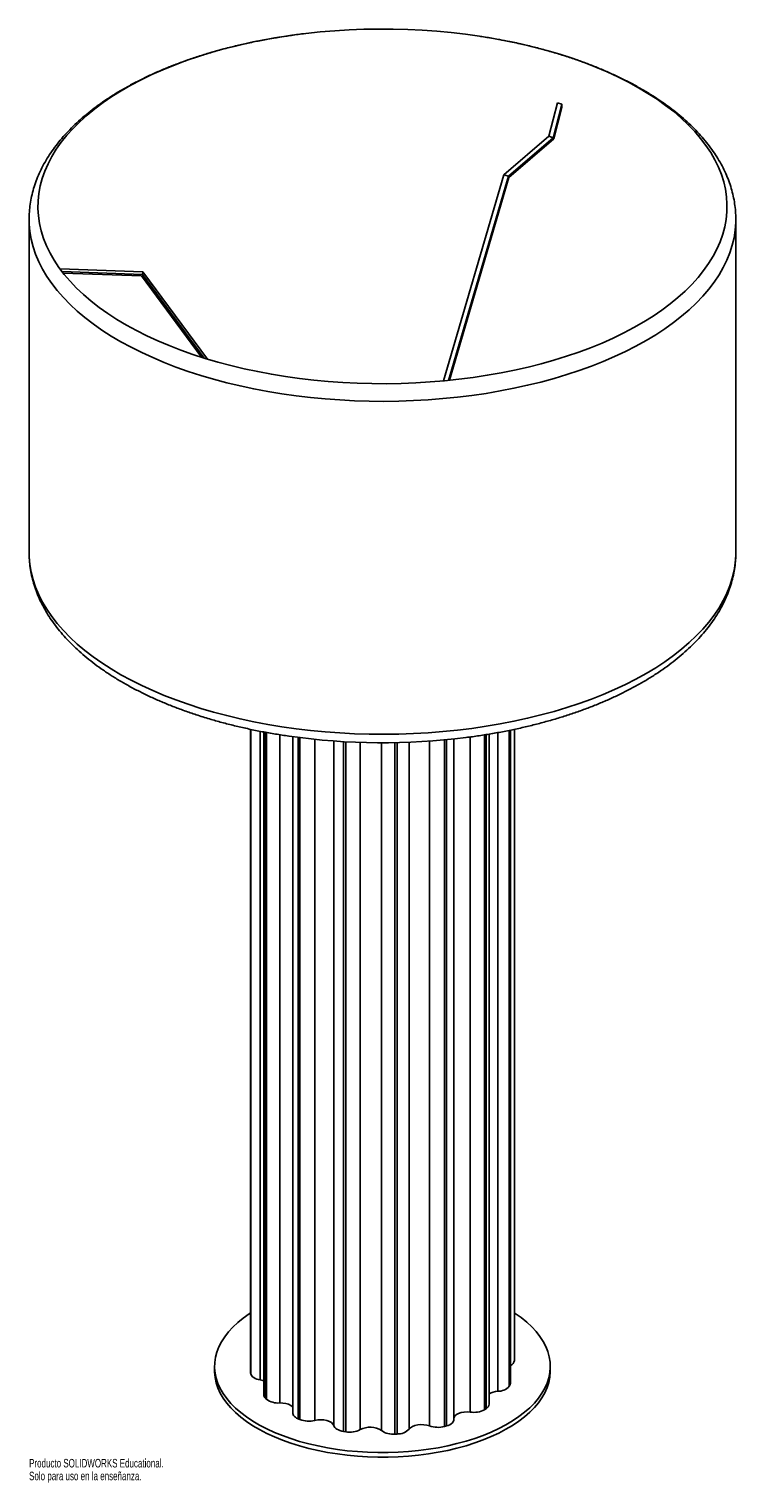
# Paper-space layout '_Trimétrica' of a CAD drawing. Header units: millimetres. Extents: x -977 to -577, y -363 to 460.
import ezdxf

# ---------------------------------------------------------------- set-up
doc = ezdxf.new("R2010")
doc.units = ezdxf.units.MM
doc.styles.add('SLDTEXTSTYLE0', font='TXT', dxfattribs={"width": 0.7})

psp = doc.layouts.new('_Trimétrica')

# ---------------------------------------------------------------- linework, layer by layer
at = {"color": 7, "linetype": 'Continuous', "lineweight": 25}
for p, q in [((-683.09, 399.41), (-678.2, 418.36)), ((-680.52, 398.62), (-675.63, 417.56)), ((-675.63, 415.79), (-680.21, 398.02)), ((-675.63, 417.56), (-678.2, 418.36)), ((-675.63, 417.56), (-675.63, 415.79)), ((-708.5, 377.6), (-683.09, 399.41)), ((-705.93, 376.8), (-680.52, 398.62)), ((-680.21, 398.02), (-705.65, 376.18)), ((-683.09, 399.41), (-680.52, 398.62)), ((-742.68, 260.89), (-708.5, 377.6)), ((-739.79, 261.17), (-705.93, 376.8)), ((-705.65, 376.18), (-739.32, 261.22)), ((-708.5, 377.6), (-705.93, 376.8)), ((-977.21, 352.31), (-977.21, 163.73)), ((-977.21, 352.19), (-977.21, 352.31)), ((-577.21, 163.73), (-577.21, 352.31)), ((-577.21, 352.31), (-577.21, 352.11)), ((-912.87, 322.7), (-959.72, 324.37)), ((-913.08, 321.16), (-958.53, 322.78)), ((-957.84, 321.89), (-913.62, 320.32)), ((-913.08, 321.16), (-912.87, 322.7)), ((-876.33, 273.24), (-912.87, 322.7)), ((-913.62, 320.32), (-879.58, 274.25)), ((-878.07, 273.78), (-913.08, 321.16)), ((-977.21, 163.73), (-977.21, 163.6)), ((-577.21, 163.45), (-577.21, 163.73)), ((-851.91, 63.53), (-851.91, -300.51)), ((-844.41, 62.03), (-844.41, -313.4)), ((-827.9, 59.33), (-827.9, -323.84)), ((-736.8, -327.44), (-736.8, 58.06)), ((-716.83, -318.76), (-716.83, 60.83)), ((-704.83, -306.79), (-704.83, 63.05)), ((-702.51, -293.98), (-702.51, 63.55)), ((-872.21, -297.24), (-872.21, -299.81)), ((-851.88, -300.9), (-851.91, -300.51)), ((-682.21, -299.81), (-682.21, -297.24)), ((-799.23, -334.17), (-797.97, -334.36)), ((-770.12, -335.7), (-768.81, -335.63))]:
    psp.add_line(p, q, dxfattribs=at)
at = {"color": 8, "linetype": 'Continuous', "lineweight": 25}
for p, q in [((-851.88, 63.53), (-851.88, -300.9)), ((-851.74, -301.57), (-851.74, 63.5)), ((-846.41, 62.41), (-846.41, -305)), ((-843.48, 61.86), (-843.48, -315.33)), ((-842.85, -315.93), (-842.85, 61.75)), ((-835.38, 60.46), (-835.38, -318.05)), ((-824.99, 58.94), (-824.99, -327.02)), ((-823.97, -327.45), (-823.97, 58.81)), ((-815.49, 57.83), (-815.49, -327.93)), ((-727.51, -323.22), (-727.51, 59.2)), ((-719.4, 60.4), (-719.4, -321.85)), ((-718.57, -321.32), (-718.57, 60.54)), ((-711.99, -311.45), (-711.99, 61.66)), ((-705.52, 62.9), (-705.52, -308.58)), ((-705.14, -307.93), (-705.14, 62.98)), ((-804.8, -330.84), (-804.8, 56.89)), ((-799.23, 56.52), (-799.23, -334.17)), ((-797.97, -334.36), (-797.97, 56.45)), ((-789.77, 56.09), (-789.77, -333.14)), ((-777.74, -333.72), (-777.74, 55.88)), ((-770.12, 55.95), (-770.12, -335.7)), ((-768.81, -335.63), (-768.81, 55.97)), ((-762.15, 56.18), (-762.15, -332.88)), ((-750.6, -331.04), (-750.6, 56.82)), ((-742.09, 57.52), (-742.09, -331.37)), ((-740.93, -331.05), (-740.93, 57.63))]:
    psp.add_line(p, q, dxfattribs=at)
at = {"color": 7, "linetype": 'Continuous', "lineweight": 25, "flags": 128}
for points in [[(-676.91, 445.86), (-684.1, 447.98), (-691.45, 449.93), (-698.96, 451.73), (-706.61, 453.35), (-714.39, 454.81), (-722.28, 456.1), (-730.27, 457.21), (-738.35, 458.15), (-746.49, 458.91), (-754.69, 459.5), (-762.93, 459.9), (-771.2, 460.12), (-779.48, 460.16), (-787.75, 460.02), (-796.01, 459.7), (-804.23, 459.2), (-812.4, 458.52), (-820.51, 457.66), (-828.54, 456.63), (-836.48, 455.42), (-844.31, 454.03), (-852.02, 452.48), (-859.59, 450.76), (-867.02, 448.88), (-874.28, 446.84), (-881.38, 444.64), (-888.28, 442.28), (-894.98, 439.78), (-901.47, 437.14), (-907.74, 434.35), (-913.77, 431.43), (-919.55, 428.38), (-925.08, 425.21), (-930.34, 421.92), (-935.33, 418.51), (-940.03, 415), (-944.44, 411.39), (-948.54, 407.69), (-952.34, 403.9), (-955.82, 400.04), (-958.98, 396.1), (-961.82, 392.09), (-964.32, 388.03), (-966.48, 383.91), (-968.3, 379.75), (-969.78, 375.56), (-970.91, 371.33), (-971.69, 367.09), (-972.12, 362.83), (-972.2, 358.57), (-971.93, 354.31), (-971.3, 350.06), (-970.33, 345.82), (-969.01, 341.61), (-967.35, 337.44), (-965.34, 333.3), (-962.99, 329.21), (-960.31, 325.18), (-957.29, 321.21), (-953.96, 317.31), (-950.3, 313.48), (-946.33, 309.74), (-942.06, 306.09), (-937.49, 302.53), (-932.63, 299.08), (-927.5, 295.74), (-922.09, 292.51), (-916.42, 289.4), (-910.5, 286.42), (-904.33, 283.58), (-897.94, 280.87), (-891.34, 278.3), (-884.52, 275.88), (-877.52, 273.61), (-870.33, 271.49), (-862.97, 269.54), (-855.46, 267.74), (-847.81, 266.12), (-840.03, 264.66), (-832.14, 263.37), (-824.15, 262.26), (-816.08, 261.32), (-807.93, 260.56), (-799.73, 259.97), (-791.49, 259.57), (-783.22, 259.35), (-774.95, 259.31), (-766.67, 259.45), (-758.42, 259.77), (-750.2, 260.27), (-742.03, 260.95), (-733.92, 261.81), (-725.89, 262.84), (-717.95, 264.05), (-710.12, 265.43), (-702.41, 266.99), (-694.83, 268.7), (-687.41, 270.59), (-680.14, 272.63), (-673.05, 274.83), (-666.15, 277.18), (-659.45, 279.69), (-652.96, 282.33), (-646.69, 285.12), (-640.66, 288.04), (-634.87, 291.09), (-629.34, 294.26), (-624.08, 297.55), (-619.1, 300.96), (-614.4, 304.47), (-609.99, 308.07), (-605.88, 311.78), (-602.08, 315.56), (-598.6, 319.43), (-595.44, 323.37), (-592.61, 327.38), (-590.11, 331.44), (-587.95, 335.56), (-586.12, 339.72), (-584.65, 343.91), (-583.52, 348.14), (-582.74, 352.38), (-582.31, 356.64), (-582.23, 360.9), (-582.5, 365.16), (-583.12, 369.41), (-584.09, 373.65), (-585.41, 377.86), (-587.08, 382.03), (-589.09, 386.17), (-591.44, 390.26), (-594.12, 394.29), (-597.13, 398.26), (-600.47, 402.16), (-604.12, 405.99), (-608.09, 409.73), (-612.36, 413.38), (-616.93, 416.94), (-621.79, 420.39), (-626.93, 423.73), (-632.34, 426.96), (-638.01, 430.07), (-643.93, 433.04), (-650.09, 435.89), (-656.48, 438.6), (-663.09, 441.17), (-669.9, 443.59), (-676.91, 445.86)], [(-702.51, -267.01), (-702.06, -267.31), (-698.66, -269.73), (-695.55, -272.25), (-692.74, -274.86), (-690.25, -277.55), (-688.08, -280.32), (-686.24, -283.15), (-684.74, -286.03), (-683.59, -288.95), (-682.78, -291.91), (-682.32, -294.89), (-682.22, -297.87), (-682.47, -300.85), (-683.07, -303.82), (-684.03, -306.76), (-685.33, -309.67), (-686.97, -312.53), (-688.95, -315.34), (-691.25, -318.07), (-693.88, -320.74), (-696.81, -323.31), (-700.05, -325.78), (-703.57, -328.15), (-707.37, -330.41), (-711.42, -332.54), (-715.72, -334.54), (-720.25, -336.4), (-724.99, -338.12), (-729.93, -339.68), (-735.04, -341.09), (-740.31, -342.33), (-745.71, -343.4), (-751.24, -344.31), (-756.85, -345.04), (-762.55, -345.59), (-768.3, -345.96), (-774.08, -346.15), (-779.88, -346.15), (-785.66, -345.98), (-791.41, -345.62), (-797.11, -345.09), (-802.74, -344.37), (-808.27, -343.48), (-813.69, -342.42), (-818.97, -341.19), (-824.09, -339.8), (-829.04, -338.25), (-833.8, -336.55), (-838.34, -334.7), (-842.66, -332.71), (-846.74, -330.59), (-850.56, -328.34), (-854.1, -325.98), (-857.36, -323.51), (-860.32, -320.95), (-862.97, -318.29), (-865.3, -315.56), (-867.31, -312.76), (-868.98, -309.9), (-870.31, -307), (-871.29, -304.06), (-871.92, -301.09), (-872.2, -298.11), (-872.12, -295.13), (-871.7, -292.15), (-870.92, -289.19), (-869.79, -286.27), (-868.32, -283.38), (-866.51, -280.54), (-864.37, -277.77), (-861.9, -275.07), (-859.12, -272.45), (-856.03, -269.93), (-852.65, -267.5), (-851.91, -267.01)], [(-682.21, -299.81), (-682.22, -300.44), (-682.47, -303.42), (-683.07, -306.39), (-684.03, -309.33), (-685.33, -312.24), (-686.97, -315.1), (-688.95, -317.91), (-691.25, -320.65), (-693.88, -323.31), (-696.81, -325.88), (-700.05, -328.36), (-703.57, -330.73), (-707.37, -332.98), (-711.42, -335.11), (-715.72, -337.11), (-720.25, -338.97), (-724.99, -340.69), (-729.93, -342.25), (-735.04, -343.66), (-740.31, -344.9), (-745.71, -345.98), (-751.24, -346.88), (-756.85, -347.61), (-762.55, -348.16), (-768.3, -348.53), (-774.08, -348.72), (-779.88, -348.72), (-785.66, -348.55), (-791.41, -348.19), (-797.11, -347.66), (-802.74, -346.94), (-808.27, -346.05), (-813.69, -344.99), (-818.97, -343.76), (-824.09, -342.37), (-829.04, -340.82), (-833.8, -339.12), (-838.34, -337.27), (-842.66, -335.28), (-846.74, -333.16), (-850.56, -330.91), (-854.1, -328.55), (-857.36, -326.08), (-860.32, -323.52), (-862.97, -320.86), (-865.3, -318.13), (-867.31, -315.33), (-868.98, -312.47), (-870.31, -309.57), (-871.29, -306.63), (-871.92, -303.66), (-872.2, -300.68), (-872.21, -299.81)], [(-846.41, -305), (-847.44, -304.78), (-848.41, -304.48), (-849.28, -304.11), (-850.04, -303.68), (-850.68, -303.21), (-851.18, -302.69), (-851.54, -302.14), (-851.74, -301.57)], [(-844.41, -305.55), (-844.83, -305.4), (-846.41, -305)], [(-704.83, -306.79), (-704.91, -307.37), (-705.14, -307.93)], [(-827.9, -320.57), (-828.21, -320.2), (-829.16, -319.44), (-830.43, -318.82), (-831.95, -318.36), (-833.63, -318.1), (-835.38, -318.05)], [(-824.99, -327.02), (-825.81, -326.62), (-826.5, -326.16), (-827.07, -325.66), (-827.5, -325.13), (-827.77, -324.57), (-827.89, -323.99), (-827.9, -323.84)], [(-804.8, -330.84), (-805.26, -329.97), (-806.1, -329.17), (-807.27, -328.5), (-808.71, -327.99), (-810.35, -327.66), (-812.09, -327.54), (-813.83, -327.63), (-815.49, -327.93)], [(-736.8, -327.44), (-736.82, -327.78), (-736.99, -328.35), (-737.32, -328.91), (-737.79, -329.43), (-738.4, -329.92), (-739.14, -330.35), (-739.98, -330.73), (-740.93, -331.05)], [(-727.51, -323.22), (-729.25, -323.11), (-730.99, -323.21), (-732.64, -323.51), (-734.11, -324), (-735.32, -324.65), (-736.2, -325.43), (-736.71, -326.3), (-736.8, -326.64)], [(-799.23, -334.17), (-800.28, -333.96), (-801.26, -333.68), (-802.16, -333.33), (-802.95, -332.92), (-803.62, -332.45), (-804.16, -331.94), (-804.55, -331.4), (-804.8, -330.84)], [(-750.6, -331.04), (-752.12, -330.59), (-753.8, -330.34), (-755.55, -330.29), (-757.27, -330.46), (-758.88, -330.82), (-760.27, -331.37), (-761.38, -332.07), (-762.15, -332.88)]]:
    psp.add_lwpolyline(points, dxfattribs=at)
at = {"color": 8, "linetype": 'Continuous', "lineweight": 25, "flags": 128}
for points in [[(-880.09, 263.98), (-887.18, 266.27), (-894.08, 268.72), (-900.77, 271.31), (-907.25, 274.05), (-913.5, 276.92), (-919.51, 279.93), (-925.27, 283.06), (-930.77, 286.31), (-936, 289.68), (-940.95, 293.16), (-945.62, 296.75), (-949.99, 300.43), (-954.06, 304.2), (-957.81, 308.06), (-961.25, 311.99), (-964.37, 315.99), (-967.16, 320.06), (-969.61, 324.19), (-971.73, 328.36), (-973.51, 332.58), (-974.94, 336.83), (-976.03, 341.11), (-976.76, 345.41), (-977.15, 349.72), (-977.21, 352.19)], [(-577.21, 352.11), (-577.24, 350.59), (-577.56, 346.28), (-578.22, 341.98), (-579.24, 337.7), (-580.6, 333.44), (-582.3, 329.22), (-584.35, 325.03), (-586.74, 320.9), (-589.46, 316.82), (-592.51, 312.8), (-595.89, 308.85), (-599.58, 304.98), (-603.58, 301.19), (-607.89, 297.49), (-612.5, 293.88), (-617.39, 290.38), (-622.57, 286.99), (-628.01, 283.71), (-633.72, 280.55), (-639.68, 277.52), (-645.88, 274.62), (-652.32, 271.86), (-658.97, 269.24), (-665.83, 266.76), (-672.88, 264.43), (-680.12, 262.26), (-687.52, 260.24), (-695.09, 258.39), (-702.8, 256.7), (-710.64, 255.18), (-718.59, 253.83), (-726.65, 252.65), (-734.8, 251.65), (-743.02, 250.82), (-751.3, 250.17), (-759.63, 249.7), (-767.99, 249.41), (-776.36, 249.3), (-784.74, 249.38), (-793.1, 249.63), (-801.43, 250.06), (-809.73, 250.67), (-817.96, 251.46), (-826.12, 252.43), (-834.2, 253.57), (-842.18, 254.89), (-850.04, 256.38), (-857.78, 258.03), (-865.38, 259.85), (-872.82, 261.83), (-880.09, 263.98)], [(-977.21, 163.6), (-977.15, 161.14), (-976.76, 156.83), (-976.03, 152.53), (-974.94, 148.25), (-973.51, 144), (-971.73, 139.79), (-969.61, 135.61), (-967.16, 131.49), (-964.37, 127.42), (-961.25, 123.41), (-957.81, 119.48), (-954.06, 115.62), (-949.99, 111.85), (-945.62, 108.17), (-940.95, 104.59), (-936, 101.11), (-930.77, 97.74), (-925.27, 94.48), (-919.51, 91.35), (-913.5, 88.35), (-907.25, 85.47), (-900.77, 82.74), (-894.08, 80.14), (-887.18, 77.7), (-880.09, 75.4)], [(-880.09, 75.4), (-872.82, 73.26), (-865.38, 71.28), (-857.78, 69.45), (-850.04, 67.8), (-842.18, 66.31), (-834.2, 65), (-826.12, 63.85), (-817.96, 62.89), (-809.73, 62.1), (-801.43, 61.49), (-793.1, 61.05), (-784.74, 60.8), (-776.36, 60.73), (-767.99, 60.84), (-759.63, 61.13), (-751.3, 61.6), (-743.02, 62.24), (-734.8, 63.07), (-726.65, 64.07), (-718.59, 65.25), (-710.64, 66.6), (-702.8, 68.12), (-695.09, 69.81), (-687.52, 71.67), (-680.12, 73.68), (-672.88, 75.85), (-665.83, 78.18), (-658.97, 80.66), (-652.32, 83.28), (-645.88, 86.05), (-639.68, 88.95), (-633.72, 91.98), (-628.01, 95.14), (-622.57, 98.41), (-617.39, 101.81), (-612.5, 105.31), (-607.89, 108.91), (-603.58, 112.61), (-599.58, 116.4), (-595.89, 120.27), (-592.51, 124.22), (-589.46, 128.24), (-586.74, 132.32), (-584.35, 136.46), (-582.3, 140.64), (-580.6, 144.86), (-579.24, 149.12), (-578.22, 153.4), (-577.56, 157.7), (-577.24, 162.02), (-577.21, 163.45)]]:
    psp.add_lwpolyline(points, dxfattribs=at)
at = {"color": 7, "linetype": 'Continuous', "lineweight": 25}
for centre, radius, start, end in [((-777.19, 428.7), 372.83, 261.84827, 277.28064), ((-706.27, -293.35), 3.81, 292.21061, 350.5469), ((-831.44, -297.13), 20.78, 190.45204, 192.35208), ((-711.61, -321.4), 9.96, 92.14425, 121.55094), ((-711.82, -303.09), 8.37, 268.88191, 318.90555), ((-728.69, -294.76), 26.98, 329.18623, 330.78281), ((-841.73, -313.3), 2.68, 182.23186, 229.30774), ((-814.69, -285.7), 41.32, 225.82721, 227.029), ((-836.31, -307.11), 10.98, 233.45547, 274.87604), ((-720.09, -318.42), 3.28, 297.54331, 354.08033), ((-791.01, -247.18), 86.77, 246.94318, 247.67599), ((-818.95, -314.04), 14.32, 249.46888, 283.98043), ((-725.51, -310.39), 12.99, 261.15913, 298.06338), ((-751.43, -270.46), 60.56, 301.92666, 302.85809), ((-795.74, -321.26), 13.3, 260.33187, 296.64438), ((-784.25, -343.72), 11.93, 56.92583, 117.58257), ((-771.23, -324.34), 11.41, 235.24205, 275.59229), ((-768.54, -326.81), 8.82, 268.28345, 316.50263), ((-745.81, -317.44), 14.42, 250.61262, 284.95229), ((-771.27, -224.48), 110.8, 285.26869, 285.8913)]:
    psp.add_arc(centre, radius, start, end, dxfattribs=at)
for points, knots in [([(-836.26, 455.45), (-836.61, 455.4), (-839.49, 454.95), (-844.82, 453.97), (-852.25, 452.48), (-859.56, 450.82), (-866.74, 449.01), (-873.78, 447.05), (-880.68, 444.94), (-887.42, 442.68), (-893.99, 440.28), (-900.38, 437.73), (-906.58, 435.05), (-912.58, 432.22), (-918.38, 429.27), (-923.96, 426.18), (-929.31, 422.97), (-934.42, 419.63), (-939.29, 416.17), (-943.9, 412.6), (-948.24, 408.91), (-952.32, 405.12), (-956.1, 401.23), (-959.6, 397.26), (-962.79, 393.19), (-965.68, 389.06), (-968.25, 384.86), (-970.5, 380.6), (-972.43, 376.3), (-974.04, 371.97), (-975.32, 367.61), (-976.28, 363.24), (-976.9, 358.86), (-977.21, 355.16), (-977.18, 352.94), (-977.17, 352.17)], [0, 0, 0, 0, 0.00427, 0.036041, 0.067827, 0.09963, 0.131453, 0.163296, 0.195163, 0.227055, 0.258973, 0.29092, 0.322894, 0.354898, 0.386931, 0.41899, 0.451072, 0.483174, 0.515286, 0.547395, 0.579484, 0.611534, 0.643522, 0.675418, 0.707192, 0.738813, 0.770248, 0.801474, 0.832471, 0.863232, 0.893765, 0.924087, 0.954232, 0.984242, 1, 1, 1, 1]), ([(-821.93, 457.49), (-821.94, 457.49), (-824.55, 457.21), (-829.24, 456.56), (-833.85, 455.83), (-835.94, 455.5)], [0, 0, 0, 0, 0.003584, 0.550076, 1, 1, 1, 1]), ([(-706.68, 453.36), (-708.62, 453.74), (-713.03, 454.61), (-718.08, 455.48), (-721.21, 455.93), (-721.78, 456.02)], [0, 0, 0, 0, 0.388796, 0.8877, 1, 1, 1, 1]), ([(-577.23, 352.08), (-577.22, 352.23), (-577.17, 353.84), (-577.36, 356.91), (-577.82, 361.27), (-578.63, 365.6), (-579.75, 369.91), (-581.17, 374.2), (-582.91, 378.44), (-584.97, 382.65), (-587.33, 386.81), (-590, 390.92), (-592.98, 394.96), (-596.26, 398.94), (-599.84, 402.84), (-603.71, 406.66), (-607.87, 410.38), (-612.3, 414), (-616.99, 417.52), (-621.94, 420.92), (-627.14, 424.21), (-632.57, 427.37), (-638.23, 430.41), (-644.1, 433.31), (-650.18, 436.09), (-656.46, 438.72), (-662.92, 441.21), (-669.56, 443.56), (-676.37, 445.77), (-683.32, 447.82), (-690.42, 449.73), (-697.66, 451.47), (-703.02, 452.67), (-706, 453.23), (-706.48, 453.33)], [0, 0, 0, 0, 0.003344, 0.034786, 0.066222, 0.097703, 0.129287, 0.161022, 0.19295, 0.225097, 0.257478, 0.290095, 0.322937, 0.355984, 0.389209, 0.422581, 0.45607, 0.489644, 0.523277, 0.556947, 0.590636, 0.624325, 0.658005, 0.691667, 0.725307, 0.758922, 0.792511, 0.826074, 0.85961, 0.89312, 0.926607, 0.960071, 0.993514, 1, 1, 1, 1]), ([(-977.17, 163.58), (-977.18, 162.9), (-977.2, 160.75), (-976.9, 157.16), (-976.28, 152.81), (-975.33, 148.48), (-974.07, 144.19), (-972.5, 139.92), (-970.62, 135.69), (-968.43, 131.5), (-965.92, 127.37), (-963.11, 123.28), (-959.99, 119.27), (-956.57, 115.32), (-952.86, 111.46), (-948.86, 107.69), (-944.58, 104.01), (-940.03, 100.43), (-935.22, 96.97), (-930.16, 93.62), (-924.85, 90.39), (-919.32, 87.28), (-913.56, 84.3), (-907.59, 81.46), (-901.42, 78.75), (-895.06, 76.18), (-888.51, 73.75), (-882.77, 71.79), (-879.19, 70.67), (-877.9, 70.26)], [0, 0, 0, 0, 0.017312, 0.053972, 0.090647, 0.127406, 0.164311, 0.201417, 0.238762, 0.276374, 0.314261, 0.352419, 0.39083, 0.429467, 0.468295, 0.507278, 0.546381, 0.585569, 0.624813, 0.66409, 0.70338, 0.742663, 0.781931, 0.821175, 0.860392, 0.899579, 0.938735, 0.977861, 1, 1, 1, 1]), ([(-729.87, 58.89), (-729.32, 58.96), (-726.2, 59.34), (-720.57, 60.18), (-712.99, 61.44), (-705.53, 62.87), (-698.17, 64.45), (-690.93, 66.19), (-683.82, 68.08), (-676.85, 70.13), (-670.04, 72.32), (-663.4, 74.66), (-656.92, 77.14), (-650.63, 79.76), (-644.54, 82.52), (-638.65, 85.42), (-632.97, 88.45), (-627.52, 91.61), (-622.29, 94.89), (-617.31, 98.29), (-612.59, 101.82), (-608.12, 105.45), (-603.92, 109.19), (-600, 113.04), (-596.37, 116.98), (-593.04, 121), (-590.02, 125.1), (-587.3, 129.28), (-584.91, 133.51), (-582.83, 137.79), (-581.08, 142.11), (-579.65, 146.46), (-578.54, 150.82), (-577.77, 155.2), (-577.3, 159.4), (-577.25, 162.13), (-577.23, 163.41)], [0, 0, 0, 0, 0.006435, 0.036808, 0.067194, 0.097593, 0.128008, 0.15844, 0.188892, 0.219365, 0.249862, 0.280383, 0.31093, 0.341504, 0.372106, 0.402736, 0.433392, 0.464072, 0.494772, 0.525487, 0.556205, 0.586912, 0.617591, 0.64822, 0.678774, 0.709226, 0.739544, 0.769699, 0.799663, 0.829415, 0.858943, 0.888248, 0.917342, 0.94625, 0.975011, 1, 1, 1, 1]), ([(-877.9, 70.26), (-876.68, 69.89), (-873.17, 68.82), (-867.24, 67.17), (-860.06, 65.34), (-852.76, 63.68), (-845.34, 62.17), (-837.86, 60.81), (-832.8, 60.05), (-830.29, 59.67)], [0, 0, 0, 0, 0.081048, 0.234759, 0.38837, 0.541883, 0.695306, 0.848647, 1, 1, 1, 1])]:
    psp.add_open_spline(points, degree=3, knots=knots, dxfattribs=at)

# ---------------------------------------------------------------- texts
at = {"color": 7, "linetype": 'Continuous', "char_height": 4.8336, "attachment_point": 1, "style": 'SLDTEXTSTYLE0'}
for s, insert in [('Producto SOLIDWORKS Educational.', (-977.21, -349.74)), ('Solo para uso en la enseñanza.', (-977.21, -356.99))]:
    psp.add_mtext(s, dxfattribs=dict(at, insert=insert))

doc.saveas('drawing.dxf')
